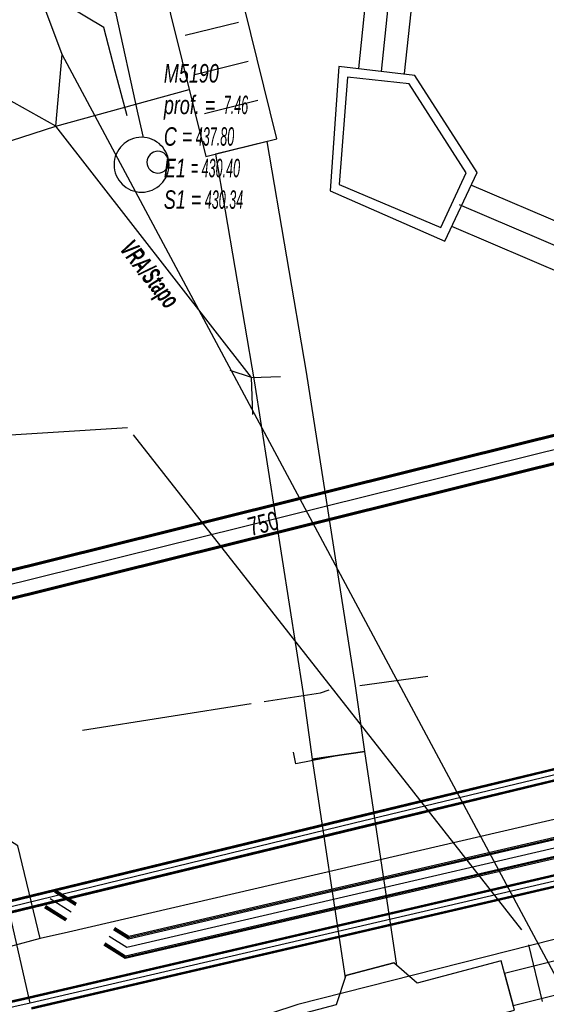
# Model space of a CAD drawing. Header units: metres. Extents: x 2695563 to 2696938, y 1260544 to 1262032.
# Tile 238 of 256: x 2696359 to 2696373, y 1261593 to 1261620. Entities that reach past the tile are written whole.
import ezdxf

# ---------------------------------------------------------------- set-up
doc = ezdxf.new("R2010")
doc.units = ezdxf.units.M
doc.header["$LTSCALE"] = 100
doc.linetypes.add('AUSGEZOGEN', pattern=[0])
doc.linetypes.add('STRICHLINIE2_S3', pattern=[0.25, 0.15, -0.1])
for name, color, linetype in [('Eau portable_Cadastre des conduites_Conduite', 171, 'AUSGEZOGEN'), ('Eau portable_Cadastre des conduites_Ouvrage_Ligne', 171, 'AUSGEZOGEN'), ('EU_Cadastre des conduites', 24, 'AUSGEZOGEN'), ('EU_Cadastre des conduites_Axe de tracé', 24, 'AUSGEZOGEN'), ('EU_Cadastre des conduites_Regard normalisé – Texte', 24, 'AUSGEZOGEN'), ('EU_Cadastre des conduites_Regard – Polygone de détail', 24, 'AUSGEZOGEN'), ('Gaz_Cadastre des conduites_Conduite', 32, 'AUSGEZOGEN'), ('Réseau électrique_Cadastre des conduite_Bord du tracé', 1, 'AUSGEZOGEN'), ('Réseau électrique_Cadastre des conduite_Tronçon de tracé', 1, 'AUSGEZOGEN'), ('Réseau électrique_Cadastre des conduite_Tronçon de tracé_Texte', 1, 'AUSGEZOGEN'), ('Réseau électrique_Cadastre des conduites_Ouvrage_Surface-Ligne-Point', 1, 'AUSGEZOGEN'), ('Swisscom_Cadastre des conduites_Périmètre de projet_Actif', 7, 'AUSGEZOGEN'), ('Télécommunications_SW_Cadastre des conduites_Bord du tracé', 94, 'AUSGEZOGEN'), ('Télécommunications_SW_Cadastre des conduites_Bord du tracé_Texte', 94, 'AUSGEZOGEN')]:
    doc.layers.add(name, color=color, linetype=linetype)
doc.styles.add('ARIAL', font='arial.ttf')
doc.styles.add('ARIALNARROW', font='ARIALN.TTF')
pattern_1 = [(0, (2703955, 1269100), (4050, 4050), [4050, -4050]), (90, (2703955, 1269100), (-4050, 4050), [4050, -4050])]
pattern_2 = [(0, (2708005, 1273150), (6075, 6075), [6075, -6075]), (90, (2708005, 1273150), (-6075, 6075), [6075, -6075])]

# ---------------------------------------------------------------- blocks, each defined once
blk = doc.blocks.new('COMPLEXOBJECT_1577')
at = {"layer": 'Eau portable_Cadastre des conduites_Ouvrage_Ligne', "color": 7, "linetype": 'STRICHLINIE2_S3', "transparency": 33554687}
for start, end in [(0, 180), (180, 0)]:
    blk.add_arc((6361.303, 11616.464), 0.75, start, end, dxfattribs=at)
blk = doc.blocks.new('COMPLEXOBJECT_1578')
at = {"layer": 'Eau portable_Cadastre des conduites_Ouvrage_Ligne', "color": 7, "linetype": 'AUSGEZOGEN', "transparency": 33554687}
for start, end in [(0, 180), (180, 0)]:
    blk.add_arc((6361.749, 11616.534), 0.3, start, end, dxfattribs=at)
blk = doc.blocks.new('COMPLEXOBJECT_1665')
at = {"layer": 'Réseau électrique_Cadastre des conduite_Bord du tracé', "color": 1, "linetype": 'AUSGEZOGEN', "transparency": 33554687}
blk.add_line((6345.292, 11614.062), (6345.763, 11613.044), dxfattribs=at)
blk.add_lwpolyline([(6349.245, 11616.494), (6358.441, 11631.856), (6357.412, 11632.472), (6348.288, 11617.23)], dxfattribs=at)
for centre, radius, start, end in [((6341.381, 11620.761), 7.757, 300.276, 332.9207), ((6342.354, 11619.967), 7.717, 296.2185, 333.2525)]:
    blk.add_arc(centre, radius, start, end, dxfattribs=at)

msp = doc.modelspace()

# ---------------------------------------------------------------- hatches: boundary and pattern name
at = {"layer": 'Réseau électrique_Cadastre des conduite_Bord du tracé', "lineweight": 18, "transparency": 33554687}
h = msp.add_hatch(dxfattribs=at)
h.set_pattern_fill('MUSTER', color=1, scale=6075, style=0, pattern_type=2)
h.set_pattern_definition(pattern_2)
h.paths.add_polyline_path([(2696368.373, 1261600.241), (2696368.119, 1261602.038), (2696366.782, 1261610.609), (2696365.704, 1261616.913), (2696364.293, 1261616.564), (2696365.351, 1261610.375), (2696366.685, 1261601.825), (2696366.938, 1261600.032)], flags=0)
h = msp.add_hatch(dxfattribs=at)
h.set_pattern_fill('MUSTER', color=1, scale=6075, style=0, pattern_type=2)
h.set_pattern_definition(pattern_2)
h.paths.add_polyline_path([(2696372.423, 1261593.309), (2696378.632, 1261594.857), (2696388.351, 1261597.204), (2696391.033, 1261597.862), (2696398.058, 1261599.586), (2696407.832, 1261601.657), (2696417.6, 1261603.829), (2696417.405, 1261604.707), (2696407.641, 1261602.536), (2696397.858, 1261600.464), (2696390.805, 1261598.733), (2696388.138, 1261598.079), (2696378.418, 1261595.732), (2696372.188, 1261594.178)], flags=0)
h = msp.add_hatch(dxfattribs=at)
h.set_pattern_fill('MUSTER', color=1, scale=6075, style=0, pattern_type=2)
h.set_pattern_definition(pattern_2)
h.paths.add_polyline_path([(2696369.249, 1261594.397), (2696368.373, 1261600.241), (2696366.938, 1261600.032), (2696367.833, 1261594.057), (2696367.856, 1261594.123), (2696369.165, 1261594.471)], flags=0)
at = {"layer": 'Réseau électrique_Cadastre des conduites_Ouvrage_Surface-Ligne-Point', "lineweight": 18, "transparency": 33554687}
h = msp.add_hatch(dxfattribs=at)
h.set_pattern_fill('MUSTER', color=1, scale=4050, style=0, pattern_type=2)
h.set_pattern_definition(pattern_1)
h.paths.add_polyline_path([(2696364.027, 1261616.499), (2696365.969, 1261616.978), (2696364.363, 1261623.483), (2696362.421, 1261623.004)], flags=0)
h = msp.add_hatch(dxfattribs=at)
h.set_pattern_fill('MUSTER', color=1, scale=4050, style=0, pattern_type=2)
h.set_pattern_definition(pattern_1)
h.paths.add_polyline_path([(2696364.805, 1261591.139), (2696372.459, 1261593.177), (2696372.096, 1261594.529), (2696369.803, 1261593.919), (2696369.165, 1261594.471), (2696367.856, 1261594.123), (2696367.588, 1261593.326), (2696364.445, 1261592.492)], flags=0)
at = {"layer": 'Swisscom_Cadastre des conduites_Périmètre de projet_Actif', "transparency": 33554687}
h = msp.add_hatch(dxfattribs=at)
h.set_pattern_fill('MUSTER', color=94, scale=7500, style=0, pattern_type=2)
h.set_pattern_definition([(0, (2710855, 1276000), (7500, 7500), [7500, -7500]), (90, (2710855, 1276000), (-7500, 7500), [7500, -7500])])
h.paths.add_polyline_path([(2696333.824, 1261581.278), (2696336.469, 1261576.78), (2696348.473, 1261582.778), (2696376.258, 1261589.571), (2696374.834, 1261595.433), (2696366.545, 1261593.335), (2696358.133, 1261590.561), (2696350.413, 1261587.291), (2696339.777, 1261581.939), (2696338.586, 1261584.453)], flags=0)

# ---------------------------------------------------------------- linework, layer by layer
at = {"layer": 'Eau portable_Cadastre des conduites_Conduite', "color": 7, "linetype": 'AUSGEZOGEN', "transparency": 33554687}
msp.add_line((2696362.173, 1261617.657), (2696362.313, 1261617.023), dxfattribs=at)
at = {"layer": 'Eau portable_Cadastre des conduites_Conduite', "linetype": 'AUSGEZOGEN', "transparency": 33554687}
for p, q in [((2696403.427, 1261604.814), (2696361.917, 1261595.154)), ((2696403.42, 1261604.845), (2696361.923, 1261595.188)), ((2696403.434, 1261604.784), (2696361.912, 1261595.121)), ((2696403.548, 1261604.297), (2696361.821, 1261594.586)), ((2696403.541, 1261604.328), (2696361.827, 1261594.62)), ((2696403.534, 1261604.358), (2696361.832, 1261594.653)), ((2696360.465, 1261596.037), (2696359.892, 1261596.4)), ((2696360.482, 1261596.063), (2696359.909, 1261596.426)), ((2696360.499, 1261596.09), (2696359.926, 1261596.453)), ((2696360.197, 1261595.614), (2696359.624, 1261595.977)), ((2696360.214, 1261595.641), (2696359.641, 1261596.004)), ((2696360.231, 1261595.667), (2696359.658, 1261596.03)), ((2696361.917, 1261595.154), (2696361.526, 1261595.402)), ((2696361.923, 1261595.188), (2696361.542, 1261595.429)), ((2696361.912, 1261595.121), (2696361.509, 1261595.376)), ((2696361.821, 1261594.586), (2696361.242, 1261594.953)), ((2696361.827, 1261594.62), (2696361.258, 1261594.98)), ((2696361.832, 1261594.653), (2696361.275, 1261595.006))]:
    msp.add_line(p, q, dxfattribs=at)
at = {"layer": 'Eau portable_Cadastre des conduites_Conduite', "color": 255, "linetype": 'AUSGEZOGEN', "transparency": 33554687}
for p, q in [((2696403.484, 1261604.571), (2696361.872, 1261594.887)), ((2696360.348, 1261595.852), (2696359.775, 1261596.215)), ((2696361.872, 1261594.887), (2696361.392, 1261595.191))]:
    msp.add_line(p, q, dxfattribs=at)
at = {"layer": 'Eau portable_Cadastre des conduites_Conduite', "color": 7, "linetype": 'AUSGEZOGEN', "transparency": 33554687}
for points in [[(2696359.044, 1261622.053), (2696361.56, 1261620.44), (2696362.173, 1261617.657)], [(2696440.717, 1261614.007), (2696439.869, 1261613.811), (2696426.084, 1261610.618), (2696403.682, 1261605.376), (2696360.277, 1261595.31), (2696359.507, 1261595.132)], [(2696359.507, 1261595.132), (2696359.324, 1261595.89), (2696358.894, 1261597.67), (2696347.519, 1261604.909)], [(2696359.507, 1261595.132), (2696358.69, 1261594.919), (2696358.467, 1261594.861), (2696357.827, 1261593.715), (2696355.905, 1261593.214), (2696355.105, 1261593.035), (2696350.924, 1261592.101), (2696334.247, 1261584.7), (2696324.349, 1261579.462)]]:
    msp.add_lwpolyline(points, dxfattribs=at)
at = {"layer": 'EU_Cadastre des conduites', "color": 24, "linetype": 'AUSGEZOGEN', "transparency": 33554687}
for p, q in [((2696361.883, 1261617.615), (2696361.548, 1261618.831)), ((2696407.527, 1261599.49), (2696370.956, 1261615.181)), ((2696372.657, 1261595.372), (2696362.056, 1261608.894)), ((2696373.226, 1261593.41), (2696372.852, 1261594.958))]:
    msp.add_line(p, q, dxfattribs=at)
at = {"layer": 'EU_Cadastre des conduites', "linetype": 'AUSGEZOGEN', "transparency": 33554687}
for p, q in [((2696383.533, 1261602.195), (2696368.045, 1261598.447)), ((2696383.538, 1261602.176), (2696368.05, 1261598.428)), ((2696383.542, 1261602.157), (2696368.054, 1261598.409)), ((2696383.604, 1261601.903), (2696368.116, 1261598.155)), ((2696383.608, 1261601.884), (2696368.12, 1261598.136)), ((2696383.613, 1261601.865), (2696368.125, 1261598.117)), ((2696368.045, 1261598.447), (2696353.376, 1261594.884)), ((2696368.05, 1261598.428), (2696353.381, 1261594.865)), ((2696368.054, 1261598.409), (2696353.385, 1261594.846)), ((2696368.116, 1261598.155), (2696353.447, 1261594.592)), ((2696368.12, 1261598.136), (2696353.451, 1261594.573)), ((2696368.125, 1261598.117), (2696353.456, 1261594.554))]:
    msp.add_line(p, q, dxfattribs=at)
at = {"layer": 'EU_Cadastre des conduites', "color": 255, "transparency": 33554687}
for p, q in [((2696383.573, 1261602.03), (2696368.085, 1261598.282)), ((2696368.085, 1261598.282), (2696353.416, 1261594.719))]:
    msp.add_line(p, q, dxfattribs=at)
at = {"layer": 'EU_Cadastre des conduites', "color": 24, "linetype": 'AUSGEZOGEN', "transparency": 33554687}
for points in [[(2696368.828, 1261618.825), (2696369.014, 1261620.58), (2696369.321, 1261623.659), (2696369.658, 1261626.399), (2696370.027, 1261629.293), (2696370.395, 1261631.942), (2696371.013, 1261635.994), (2696371.892, 1261641.351), (2696372.869, 1261646.361)], [(2696361.548, 1261618.831), (2696361.239, 1261620.027), (2696356.931, 1261622.599)], [(2696361.89, 1261609.09), (2696348.968, 1261608.277), (2696348.849, 1261609.052)]]:
    msp.add_lwpolyline(points, dxfattribs=at)
at = {"layer": 'EU_Cadastre des conduites_Axe de tracé', "color": 24, "linetype": 'AUSGEZOGEN', "transparency": 33554687}
for p, q in [((2696407.774, 1261600.081), (2696371.296, 1261615.707)), ((2696407.289, 1261598.953), (2696370.751, 1261614.59))]:
    msp.add_line(p, q, dxfattribs=at)
for points in [[(2696368.208, 1261618.908), (2696368.579, 1261622.557), (2696368.913, 1261625.457), (2696369.599, 1261630.854), (2696370.307, 1261635.496), (2696371.055, 1261639.876), (2696371.804, 1261644.13), (2696372.573, 1261648.011)], [(2696369.455, 1261618.766), (2696369.925, 1261623.16), (2696370.389, 1261627.135), (2696370.854, 1261630.67), (2696371.361, 1261634.052), (2696371.797, 1261636.861), (2696372.261, 1261639.651), (2696372.809, 1261642.718), (2696373.526, 1261646.497)]]:
    msp.add_lwpolyline(points, dxfattribs=at)
at = {"layer": 'EU_Cadastre des conduites_Regard – Polygone de détail', "color": 24, "linetype": 'STRICHLINIE2_S3', "transparency": 33554687}
for points in [[(2696371.444, 1261616.066), (2696369.742, 1261618.716), (2696367.665, 1261618.959), (2696367.422, 1261615.558), (2696370.56, 1261614.189), (2696371.444, 1261616.066)], [(2696367.667, 1261615.737), (2696370.449, 1261614.563), (2696371.143, 1261616.054), (2696369.583, 1261618.488), (2696367.898, 1261618.671), (2696367.667, 1261615.737)]]:
    msp.add_lwpolyline(points, close=True, dxfattribs=at)
at = {"layer": 'Gaz_Cadastre des conduites_Conduite', "linetype": 'AUSGEZOGEN', "transparency": 33554687}
for p, q in [((2696432.409, 1261610.604), (2696359.196, 1261593.529)), ((2696432.413, 1261610.586), (2696359.2, 1261593.511)), ((2696432.417, 1261610.568), (2696359.204, 1261593.493)), ((2696432.477, 1261610.312), (2696359.264, 1261593.237)), ((2696432.481, 1261610.294), (2696359.268, 1261593.219)), ((2696432.485, 1261610.276), (2696359.272, 1261593.201)), ((2696359.197, 1261593.53), (2696358.262, 1261593.321)), ((2696359.201, 1261593.511), (2696358.266, 1261593.303)), ((2696359.205, 1261593.493), (2696358.27, 1261593.284))]:
    msp.add_line(p, q, dxfattribs=at)
at = {"layer": 'Gaz_Cadastre des conduites_Conduite', "color": 255, "linetype": 'AUSGEZOGEN', "transparency": 33554687}
for p, q in [((2696432.447, 1261610.44), (2696359.234, 1261593.365)), ((2696359.234, 1261593.365), (2696358.297, 1261593.156))]:
    msp.add_line(p, q, dxfattribs=at)
at = {"layer": 'Gaz_Cadastre des conduites_Conduite', "color": 32, "linetype": 'AUSGEZOGEN', "transparency": 33554687}
msp.add_lwpolyline([(2696359.234, 1261593.365), (2696358.663, 1261595.854), (2696357.043, 1261596.951), (2696350.063, 1261601.45), (2696347.499, 1261603.07), (2696347.159, 1261603.284)], dxfattribs=at)
at = {"layer": 'Réseau électrique_Cadastre des conduite_Bord du tracé', "color": 1, "linetype": 'AUSGEZOGEN', "transparency": 33554687}
for points in [[(2696368.373, 1261600.241), (2696368.119, 1261602.038), (2696366.782, 1261610.609), (2696365.704, 1261616.913), (2696364.293, 1261616.564), (2696365.351, 1261610.375), (2696366.685, 1261601.825), (2696366.938, 1261600.032), (2696368.373, 1261600.241)], [(2696372.423, 1261593.309), (2696378.632, 1261594.857), (2696388.351, 1261597.204), (2696391.033, 1261597.862), (2696398.058, 1261599.586), (2696407.832, 1261601.657), (2696417.6, 1261603.829), (2696417.405, 1261604.707), (2696407.641, 1261602.536), (2696397.858, 1261600.464), (2696390.805, 1261598.733), (2696388.138, 1261598.079), (2696378.418, 1261595.732), (2696372.188, 1261594.178), (2696372.423, 1261593.309)], [(2696369.249, 1261594.397), (2696368.373, 1261600.241), (2696366.938, 1261600.032), (2696367.833, 1261594.057), (2696367.856, 1261594.123), (2696369.165, 1261594.471), (2696369.249, 1261594.397)]]:
    msp.add_lwpolyline(points, close=True, dxfattribs=at)
at = {"layer": 'Réseau électrique_Cadastre des conduite_Tronçon de tracé', "color": 1, "linetype": 'AUSGEZOGEN', "transparency": 33554687}
for p, q in [((2696360.104, 1261619.287), (2696357.633, 1261625.94)), ((2696359.932, 1261617.327), (2696349.643, 1261623.103)), ((2696359.932, 1261617.327), (2696360.104, 1261619.287)), ((2696359.932, 1261617.327), (2696363.576, 1261618.328)), ((2696365.275, 1261610.464), (2696359.932, 1261617.327)), ((2696365.275, 1261610.464), (2696364.694, 1261610.654)), ((2696365.275, 1261610.464), (2696366.067, 1261610.492)), ((2696365.311, 1261609.451), (2696365.275, 1261610.464)), ((2696368.239, 1261602.046), (2696370.096, 1261602.3)), ((2696365.618, 1261601.607), (2696367.158, 1261601.849)), ((2696367.158, 1261601.849), (2696367.402, 1261601.931)), ((2696360.66, 1261600.826), (2696365.271, 1261601.557)), ((2696375.984, 1261589.618), (2696369.785, 1261601.2)), ((2696366.484, 1261599.905), (2696366.426, 1261600.226)), ((2696367.656, 1261600.137), (2696366.484, 1261599.905))]:
    msp.add_line(p, q, dxfattribs=at)
msp.add_lwpolyline([(2696346.507, 1261613.349), (2696348.008, 1261613.476), (2696359.932, 1261617.327)], dxfattribs=at)
at = {"layer": 'Réseau électrique_Cadastre des conduites_Ouvrage_Surface-Ligne-Point', "color": 1, "linetype": 'STRICHLINIE2_S3', "transparency": 33554687}
for p, q in [((2696363.467, 1261619.811), (2696364.923, 1261620.171)), ((2696363.731, 1261618.743), (2696365.187, 1261619.103)), ((2696363.994, 1261617.675), (2696365.451, 1261618.035))]:
    msp.add_line(p, q, dxfattribs=at)
at = {"layer": 'Réseau électrique_Cadastre des conduites_Ouvrage_Surface-Ligne-Point', "color": 1, "linetype": 'AUSGEZOGEN', "transparency": 33554687}
msp.add_line((2696369.785, 1261601.2), (2696360.104, 1261619.287), dxfattribs=at)
for points in [[(2696364.027, 1261616.499), (2696365.969, 1261616.978), (2696364.363, 1261623.483), (2696362.421, 1261623.004), (2696364.027, 1261616.499)], [(2696364.805, 1261591.139), (2696372.459, 1261593.177), (2696372.096, 1261594.529), (2696369.803, 1261593.919), (2696369.165, 1261594.471), (2696367.856, 1261594.123), (2696367.588, 1261593.326), (2696364.445, 1261592.492), (2696364.805, 1261591.139)]]:
    msp.add_lwpolyline(points, close=True, dxfattribs=at)
at = {"layer": 'Swisscom_Cadastre des conduites_Périmètre de projet_Actif', "color": 94, "linetype": 'AUSGEZOGEN', "transparency": 33554687}
msp.add_lwpolyline([(2696333.824, 1261581.278), (2696336.469, 1261576.78), (2696348.473, 1261582.778), (2696376.258, 1261589.571), (2696374.834, 1261595.433), (2696366.545, 1261593.335), (2696358.133, 1261590.561), (2696350.413, 1261587.291), (2696339.777, 1261581.939), (2696338.586, 1261584.453), (2696333.824, 1261581.278)], close=True, dxfattribs=at)
at = {"layer": 'Télécommunications_SW_Cadastre des conduites_Bord du tracé', "linetype": 'AUSGEZOGEN', "transparency": 33554687}
for p, q in [((2696383.329, 1261611.332), (2696354.57, 1261604.19)), ((2696383.336, 1261611.307), (2696354.577, 1261604.165)), ((2696383.342, 1261611.282), (2696354.583, 1261604.14)), ((2696383.51, 1261610.604), (2696354.751, 1261603.462)), ((2696383.516, 1261610.579), (2696354.757, 1261603.437)), ((2696383.523, 1261610.554), (2696354.764, 1261603.412))]:
    msp.add_line(p, q, dxfattribs=at)
at = {"layer": 'Télécommunications_SW_Cadastre des conduites_Bord du tracé', "color": 255, "transparency": 33554687}
msp.add_line((2696383.426, 1261610.943), (2696354.667, 1261603.801), dxfattribs=at)

# ---------------------------------------------------------------- block references
at = {"layer": 'Eau portable_Cadastre des conduites_Ouvrage_Ligne', "color": 7, "linetype": 'STRICHLINIE2_S3', "lineweight": -3, "transparency": 33554687}
msp.add_blockref('COMPLEXOBJECT_1577', (2690000.97, 1249999.81), dxfattribs=at)
at = {"layer": 'Eau portable_Cadastre des conduites_Ouvrage_Ligne', "color": 7, "linetype": 'AUSGEZOGEN', "lineweight": -3, "transparency": 33554687}
msp.add_blockref('COMPLEXOBJECT_1578', (2690000.97, 1249999.81), dxfattribs=at)
at = {"layer": 'Réseau électrique_Cadastre des conduite_Bord du tracé', "color": 1, "linetype": 'AUSGEZOGEN', "lineweight": -3, "transparency": 33554687}
msp.add_blockref('COMPLEXOBJECT_1665', (2690000.97, 1249999.81), dxfattribs=at)

# ---------------------------------------------------------------- texts
at = {"layer": 'EU_Cadastre des conduites_Regard normalisé – Texte', "color": 24, "transparency": 33554687, "insert": (2696362.882, 1261619.026), "char_height": 0.50641, "width": 2.83748, "attachment_point": 1, "line_spacing_factor": 1.024096, "style": 'ARIAL'}
msp.add_mtext('\\A1;{\\fArial|b0|i1|c0|p34;\\W0.69518;M5190}\\P{\\fArial|b0|i1|c0|p34;\\H0.99721x;\\W0.69518;prof. = \\W0.48663; 7.46}\\P{\\fArial|b0|i1|c0|p34;\\H0.99721x;\\W0.69518;C =\\W0.48663; 437.80}\\P{\\fArial|b0|i1|c0|p34;\\H0.99721x;\\W0.69518;E1 \\W0.48663;= 430.40}\\P{\\fArial|b0|i1|c0|p34;\\H0.99721x;\\W0.69518;S1 =\\W0.48663; 430.34}', dxfattribs=at)
at = {"layer": 'Réseau électrique_Cadastre des conduite_Tronçon de tracé_Texte', "color": 1, "transparency": 33554687, "insert": (2696362.704, 1261613.444), "char_height": 0.5075, "width": 2.29337, "attachment_point": 2, "rotation": 307.8999, "style": 'ARIALNARROW'}
msp.add_mtext('\\A1;{\\fArial Narrow|b1|i1|c0|p34;\\W0.7;VRA/Stapo}', dxfattribs=at)
at = {"layer": 'Télécommunications_SW_Cadastre des conduites_Bord du tracé_Texte', "color": 94, "transparency": 33554687, "insert": (2696365.529, 1261606.454), "char_height": 0.50638, "width": 1.28184, "attachment_point": 5, "rotation": 14.0967, "style": 'ARIAL'}
msp.add_mtext('\\W0.70; 750 ', dxfattribs=at)

doc.saveas('drawing.dxf')
